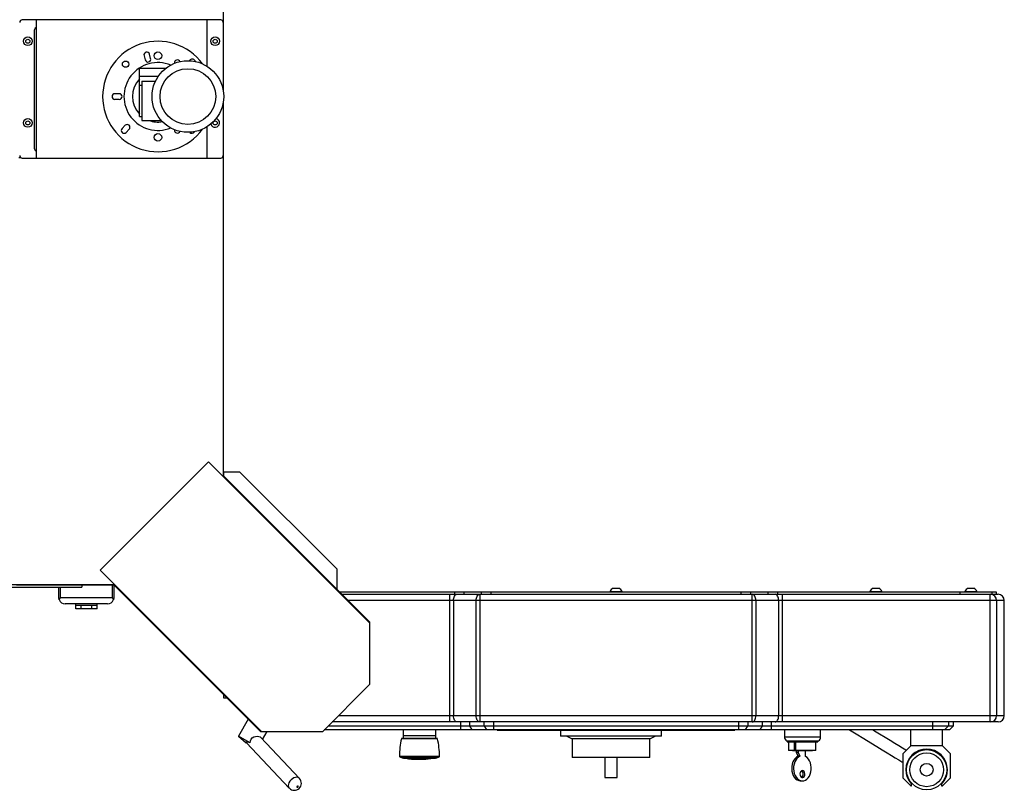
# Model space of a CAD drawing. Header units: inches. Extents: x -15.4 to 39.6, y -30.8 to 39.2.
# Tile 2 of 7: x 8.7 to 39.6, y -30.8 to -6.7. Entities that reach past the tile are written whole.
import ezdxf

# ---------------------------------------------------------------- set-up
doc = ezdxf.new("R2010")
doc.units = ezdxf.units.IN
doc.header["$MEASUREMENT"] = 0

msp = doc.modelspace()

# ---------------------------------------------------------------- linework, layer by layer
at = {"color": 7, "linetype": 'Continuous', "lineweight": 25}
for p, q in [((15.094, 34.5), (15.094, -8.925)), ((15.016, -6.689), (8.795, -6.689)), ((9.228, -6.689), (9.228, -11.02)), ((14.583, -6.689), (14.583, -8.141)), ((9.172, -7.018), (9.172, -10.708)), ((15.094, -7.484), (15.094, -7.484)), ((15.094, -7.484), (15.094, -8.925)), ((12.613, -7.811), (12.648, -7.944)), ((12.819, -7.899), (12.784, -7.765)), ((14.054, -7.945), (14.029, -7.97)), ((12.472, -9.716), (12.472, -8.211)), ((13.289, -8.211), (12.472, -8.211)), ((13.052, -8.467), (12.472, -8.467)), ((12.547, -8.609), (12.547, -9.841)), ((12.547, -8.609), (12.972, -8.609)), ((12.547, -8.749), (12.472, -8.749)), ((11.837, -9.002), (11.699, -9.002)), ((11.699, -9.179), (11.837, -9.179)), ((15.094, -9.257), (15.094, -13.742)), ((15.094, -9.257), (15.094, -20.966)), ((12.472, -9.716), (12.547, -9.716)), ((12.547, -9.841), (13.15, -9.841)), ((12.02, -9.993), (11.922, -10.091)), ((12.047, -10.216), (12.145, -10.119)), ((14.583, -10.04), (14.583, -11.02)), ((14.043, -10.211), (14.047, -10.216)), ((8.765, -11.014), (8.685, -11.014)), ((8.795, -11.02), (15.016, -11.02)), ((15.094, -11.014), (15.047, -11.014)), ((15.094, -12.073), (15.094, -12.073)), ((15.094, -13.742), (15.094, -13.742)), ((14.635, -20.54), (11.241, -23.934)), ((19.688, -25.593), (14.635, -20.54)), ((19.688, -25.559), (15.094, -20.966)), ((15.106, -20.85), (15.106, -20.977)), ((15.106, -20.85), (15.606, -20.85)), ((15.606, -20.85), (18.649, -23.894)), ((11.241, -23.934), (16.294, -28.987)), ((18.649, -23.894), (18.649, -24.52)), ((11.67, -24.398), (2.63, -24.398)), ((5.939, -24.467), (10.663, -24.467)), ((8.612, -24.394), (11.666, -24.394)), ((9.946, -24.791), (9.946, -24.467)), ((9.985, -24.467), (9.985, -24.791)), ((10.663, -24.398), (10.663, -24.467)), ((11.629, -24.791), (11.629, -24.398)), ((16.26, -28.987), (11.666, -24.394)), ((11.668, -24.398), (11.668, -24.791)), ((18.738, -24.61), (39.312, -24.61)), ((22.345, -24.688), (22.345, -24.61)), ((22.632, -24.61), (22.632, -24.688)), ((23.189, -24.688), (23.189, -24.61)), ((23.476, -24.61), (23.476, -24.688)), ((27.212, -24.599), (27.212, -24.604)), ((27.212, -24.599), (27.586, -24.599)), ((27.212, -24.604), (27.218, -24.61)), ((27.212, -24.604), (27.586, -24.604)), ((27.309, -24.501), (27.489, -24.501)), ((27.58, -24.61), (27.586, -24.604)), ((27.586, -24.604), (27.586, -24.599)), ((31.322, -24.688), (31.322, -24.61)), ((31.609, -24.61), (31.609, -24.688)), ((32.166, -24.688), (32.166, -24.61)), ((32.453, -24.61), (32.453, -24.688)), ((35.352, -24.599), (35.352, -24.604)), ((35.352, -24.599), (35.726, -24.599)), ((35.352, -24.604), (35.358, -24.61)), ((35.352, -24.604), (35.726, -24.604)), ((35.449, -24.501), (35.629, -24.501)), ((35.72, -24.61), (35.726, -24.604)), ((35.726, -24.604), (35.726, -24.599)), ((38.176, -24.688), (38.176, -24.61)), ((38.328, -24.599), (38.328, -24.604)), ((38.328, -24.599), (38.702, -24.599)), ((38.328, -24.604), (38.334, -24.61)), ((38.328, -24.604), (38.702, -24.604)), ((38.426, -24.501), (38.605, -24.501)), ((38.696, -24.61), (38.702, -24.604)), ((38.702, -24.604), (38.702, -24.599)), ((39.172, -24.61), (39.172, -24.688)), ((39.312, -24.61), (39.312, -24.688)), ((9.985, -24.791), (11.629, -24.791)), ((18.817, -24.688), (39.365, -24.688)), ((39.562, -24.885), (19.014, -24.885)), ((22.191, -28.688), (22.191, -24.688)), ((22.304, -24.885), (22.304, -28.491)), ((23.018, -28.491), (23.018, -24.885)), ((23.131, -24.688), (23.131, -28.688)), ((31.667, -28.688), (31.667, -24.688)), ((31.78, -24.885), (31.78, -28.491)), ((32.494, -28.491), (32.494, -24.885)), ((32.607, -24.688), (32.607, -28.688)), ((39.121, -28.688), (39.121, -24.688)), ((39.317, -24.885), (39.317, -28.491)), ((39.562, -28.491), (39.562, -24.885)), ((11.471, -24.988), (10.143, -24.988)), ((10.472, -25.146), (10.472, -24.988)), ((10.472, -25.028), (11.142, -25.028)), ((11.142, -25.146), (10.472, -25.146)), ((10.641, -25.146), (10.641, -25.028)), ((10.973, -25.146), (10.973, -25.028)), ((11.142, -25.146), (11.142, -24.988)), ((19.688, -27.508), (19.688, -25.559)), ((18.209, -28.987), (19.688, -27.508)), ((15.106, -27.833), (15.106, -27.937)), ((15.106, -27.937), (15.21, -27.937)), ((15.875, -28.602), (15.568, -29.133)), ((18.704, -28.491), (39.562, -28.491)), ((16.26, -28.987), (18.209, -28.987)), ((16.327, -29.236), (16.471, -28.987)), ((37.841, -28.938), (18.257, -28.938)), ((18.382, -28.813), (37.966, -28.813)), ((39.365, -28.688), (18.507, -28.688)), ((20.729, -28.938), (20.729, -29.113)), ((21.752, -29.113), (21.752, -28.938)), ((22.527, -28.688), (22.527, -28.938)), ((22.813, -28.688), (22.813, -28.813)), ((22.813, -28.813), (22.885, -28.938)), ((23.269, -28.813), (23.269, -28.688)), ((23.269, -28.813), (23.341, -28.938)), ((23.556, -28.688), (23.556, -28.938)), ((23.678, -28.944), (23.678, -28.938)), ((23.678, -28.944), (31.118, -28.944)), ((23.708, -28.938), (23.708, -28.944)), ((24.481, -28.947), (24.481, -28.944)), ((25.37, -28.947), (25.37, -28.944)), ((25.656, -28.944), (25.656, -29.133)), ((26.217, -28.947), (26.217, -28.944)), ((28.825, -29.133), (28.825, -28.944)), ((31.088, -28.944), (31.088, -28.938)), ((31.118, -28.938), (31.118, -28.944)), ((31.241, -28.938), (31.241, -28.688)), ((31.456, -28.938), (31.527, -28.813)), ((31.527, -28.688), (31.527, -28.813)), ((31.911, -28.938), (31.983, -28.813)), ((31.983, -28.813), (31.983, -28.688)), ((32.27, -28.938), (32.27, -28.688)), ((32.673, -28.938), (32.673, -29.156)), ((33.807, -29.156), (33.807, -28.938)), ((36.629, -29.438), (36.629, -28.938)), ((37.318, -28.938), (37.318, -28.688)), ((37.629, -29.438), (37.629, -28.938)), ((37.692, -28.938), (37.817, -28.813)), ((37.817, -28.688), (37.817, -28.813)), ((37.841, -28.938), (37.966, -28.813)), ((37.966, -28.813), (37.966, -28.688)), ((15.568, -29.133), (15.816, -29.34)), ((15.934, -29.345), (15.568, -29.133)), ((17.485, -30.462), (16.274, -29.179)), ((21.807, -29.214), (20.674, -29.214)), ((21.799, -29.208), (20.682, -29.208)), ((20.729, -29.113), (21.752, -29.113)), ((20.732, -29.113), (20.732, -29.208)), ((21.748, -29.208), (21.748, -29.113)), ((28.825, -29.133), (25.656, -29.133)), ((25.856, -29.133), (26.02, -29.217)), ((26.02, -29.217), (26.02, -29.808)), ((28.461, -29.217), (26.02, -29.217)), ((28.461, -29.217), (28.624, -29.133)), ((28.461, -29.808), (28.461, -29.217)), ((32.673, -29.156), (33.807, -29.156)), ((32.742, -29.286), (33.739, -29.286)), ((32.756, -29.286), (32.756, -29.312)), ((33.725, -29.312), (33.725, -29.286)), ((15.82, -29.344), (17.163, -30.766)), ((32.756, -29.312), (33.725, -29.312)), ((32.8, -29.312), (32.8, -29.58)), ((33.66, -29.58), (32.8, -29.58)), ((32.927, -29.58), (32.927, -29.593)), ((33.553, -29.593), (32.927, -29.593)), ((32.988, -29.58), (32.988, -29.312)), ((33.032, -29.58), (33.032, -29.312)), ((33.045, -29.593), (33.045, -29.652)), ((33.101, -29.593), (33.101, -29.652)), ((33.335, -29.776), (33.335, -29.593)), ((33.553, -29.593), (33.553, -29.58)), ((33.66, -29.58), (33.66, -29.312)), ((36.629, -29.438), (36.379, -29.688)), ((37.629, -29.438), (36.629, -29.438)), ((37.879, -29.688), (37.629, -29.438)), ((20.61, -29.763), (21.87, -29.763)), ((20.622, -29.781), (21.859, -29.781)), ((20.662, -29.797), (20.669, -29.797)), ((20.74, -29.818), (20.74, -29.82)), ((20.747, -29.82), (20.74, -29.82)), ((20.788, -29.828), (21.693, -29.828)), ((20.794, -29.829), (20.904, -29.842)), ((20.872, -29.847), (20.872, -29.839)), ((20.873, -29.797), (20.873, -29.8)), ((20.874, -29.797), (21.606, -29.797)), ((20.914, -29.813), (21.567, -29.813)), ((20.914, -29.813), (20.914, -29.818)), ((20.925, -29.813), (20.925, -29.82)), ((21.556, -29.82), (20.925, -29.82)), ((20.93, -29.845), (20.93, -29.853)), ((20.988, -29.859), (20.988, -29.851)), ((20.988, -29.857), (21.335, -29.857)), ((21.009, -29.84), (21.364, -29.84)), ((21.009, -29.84), (21.009, -29.848)), ((21.009, -29.848), (21.063, -29.857)), ((21.009, -29.848), (21.364, -29.848)), ((21.328, -29.859), (21.443, -29.853)), ((21.335, -29.857), (21.328, -29.859)), ((21.328, -29.859), (21.328, -29.857)), ((21.364, -29.84), (21.368, -29.839)), ((21.364, -29.848), (21.364, -29.84)), ((21.368, -29.847), (21.364, -29.848)), ((21.368, -29.839), (21.443, -29.845)), ((21.368, -29.847), (21.368, -29.839)), ((21.443, -29.853), (21.368, -29.847)), ((21.383, -29.856), (21.418, -29.856)), ((21.405, -29.859), (21.405, -29.856)), ((21.417, -29.857), (21.405, -29.859)), ((21.415, -29.855), (21.514, -29.848)), ((21.516, -29.857), (21.417, -29.857)), ((21.443, -29.853), (21.443, -29.845)), ((21.512, -29.849), (21.595, -29.84)), ((21.595, -29.848), (21.512, -29.857)), ((21.512, -29.849), (21.512, -29.857)), ((21.556, -29.82), (21.556, -29.813)), ((21.567, -29.818), (21.567, -29.812)), ((21.594, -29.84), (21.686, -29.828)), ((21.595, -29.84), (21.601, -29.84)), ((21.595, -29.84), (21.595, -29.848)), ((21.595, -29.848), (21.601, -29.848)), ((21.601, -29.848), (21.601, -29.84)), ((21.607, -29.797), (21.607, -29.8)), ((21.74, -29.82), (21.734, -29.82)), ((21.74, -29.82), (21.74, -29.818)), ((21.812, -29.797), (21.819, -29.797)), ((28.461, -29.808), (26.02, -29.808)), ((27.048, -29.808), (27.048, -30.432)), ((27.432, -30.432), (27.432, -29.808)), ((33.101, -29.652), (33.045, -29.652)), ((33.045, -29.652), (33.104, -29.767)), ((33.101, -29.652), (33.16, -29.767)), ((33.16, -29.767), (33.104, -29.767)), ((36.379, -29.688), (36.379, -30.438)), ((37.879, -30.438), (37.879, -29.688)), ((27.048, -30.432), (27.432, -30.432)), ((36.379, -30.438), (36.629, -30.688)), ((37.629, -30.688), (37.879, -30.438)), ((33.182, -30.538), (33.238, -30.538)), ((36.629, -30.688), (36.659, -30.688)), ((36.659, -30.688), (36.659, -30.608)), ((37.599, -30.608), (37.599, -30.688)), ((37.599, -30.688), (37.629, -30.688))]:
    msp.add_line(p, q, dxfattribs=at)
at = {"color": 7, "linetype": 'Continuous', "lineweight": 25, "flags": 128}
for points in [[(9.957, -24.858), (9.946, -24.792), (9.946, -24.791)], [(9.985, -24.791), (9.985, -24.792), (9.957, -24.858)], [(11.657, -24.858), (11.629, -24.792), (11.629, -24.791)], [(11.668, -24.791), (11.668, -24.792), (11.657, -24.858)], [(22.304, -24.885), (22.306, -24.847), (22.313, -24.81), (22.323, -24.776), (22.337, -24.746), (22.354, -24.721), (22.374, -24.703), (22.395, -24.692), (22.417, -24.688)], [(23.018, -24.885), (23.02, -24.847), (23.026, -24.81), (23.037, -24.776), (23.051, -24.746), (23.068, -24.721), (23.087, -24.703), (23.109, -24.692), (23.131, -24.688)], [(31.78, -24.885), (31.778, -24.847), (31.772, -24.81), (31.761, -24.776), (31.747, -24.746), (31.73, -24.721), (31.711, -24.703), (31.69, -24.692), (31.667, -24.688)], [(32.494, -24.885), (32.492, -24.847), (32.486, -24.81), (32.475, -24.776), (32.461, -24.746), (32.444, -24.721), (32.424, -24.703), (32.403, -24.692), (32.381, -24.688)], [(22.417, -28.688), (22.395, -28.684), (22.374, -28.673), (22.354, -28.655), (22.337, -28.631), (22.323, -28.601), (22.313, -28.567), (22.306, -28.53), (22.304, -28.491)], [(23.131, -28.688), (23.109, -28.684), (23.087, -28.673), (23.068, -28.655), (23.051, -28.631), (23.037, -28.601), (23.026, -28.567), (23.02, -28.53), (23.018, -28.491)], [(31.667, -28.688), (31.69, -28.684), (31.711, -28.673), (31.73, -28.655), (31.747, -28.631), (31.761, -28.601), (31.772, -28.567), (31.778, -28.53), (31.78, -28.491)], [(32.381, -28.688), (32.403, -28.684), (32.424, -28.673), (32.444, -28.655), (32.461, -28.631), (32.475, -28.601), (32.486, -28.567), (32.492, -28.53), (32.494, -28.491)], [(34.715, -28.938), (34.813, -28.998), (34.922, -29.065), (35.166, -29.213), (35.38, -29.343), (35.568, -29.458), (35.737, -29.56), (35.89, -29.653), (36.028, -29.737), (36.147, -29.81), (36.256, -29.876), (36.356, -29.937), (36.379, -29.951)], [(36.488, -29.579), (36.473, -29.57), (36.425, -29.54), (36.375, -29.51), (36.26, -29.44), (36.131, -29.361), (35.988, -29.274), (35.829, -29.177), (35.654, -29.071), (35.496, -28.975), (35.436, -28.938)], [(15.934, -29.345), (15.942, -29.286), (15.964, -29.234), (16.001, -29.191), (16.05, -29.16), (16.104, -29.143), (16.159, -29.139), (16.21, -29.145), (16.251, -29.161), (16.273, -29.18)], [(20.716, -29.811), (20.712, -29.81), (20.706, -29.808)], [(20.74, -29.818), (20.743, -29.819), (20.745, -29.819), (20.746, -29.82), (20.747, -29.82), (20.747, -29.82)], [(20.873, -29.8), (20.872, -29.799), (20.872, -29.798), (20.872, -29.797), (20.874, -29.797), (20.874, -29.797)], [(20.93, -29.853), (20.904, -29.851), (20.872, -29.847)], [(20.904, -29.843), (20.904, -29.843), (20.93, -29.845)], [(20.93, -29.845), (20.962, -29.849), (20.962, -29.849)], [(20.988, -29.859), (20.962, -29.857), (20.93, -29.853)], [(20.962, -29.849), (20.969, -29.849), (21.04, -29.853)], [(21.561, -29.813), (21.581, -29.81), (21.6, -29.798)], [(21.606, -29.797), (21.608, -29.797), (21.609, -29.797), (21.609, -29.798), (21.608, -29.799), (21.607, -29.8)], [(21.781, -29.806), (21.778, -29.808), (21.772, -29.809)], [(33.104, -29.767), (33.055, -29.794), (33.011, -29.833), (32.973, -29.884), (32.942, -29.944), (32.92, -30.011), (32.907, -30.082), (32.904, -30.156), (32.91, -30.229), (32.926, -30.3), (32.951, -30.365), (32.984, -30.422), (33.024, -30.469), (33.07, -30.505), (33.12, -30.528), (33.172, -30.538), (33.182, -30.538)], [(33.16, -29.767), (33.111, -29.794), (33.067, -29.833), (33.029, -29.884), (32.998, -29.944), (32.976, -30.011), (32.963, -30.082), (32.959, -30.156), (32.966, -30.229), (32.982, -30.3), (33.007, -30.365), (33.04, -30.422), (33.08, -30.469), (33.126, -30.505), (33.175, -30.528), (33.227, -30.538), (33.279, -30.534), (33.33, -30.516), (33.378, -30.485), (33.42, -30.442), (33.456, -30.388), (33.485, -30.326), (33.504, -30.258), (33.514, -30.185), (33.515, -30.111), (33.506, -30.039), (33.487, -29.969), (33.459, -29.907), (33.424, -29.852), (33.382, -29.808), (33.335, -29.776)], [(33.238, -30.215), (33.21, -30.223), (33.186, -30.244), (33.169, -30.275), (33.161, -30.314), (33.164, -30.353), (33.176, -30.389), (33.197, -30.416), (33.223, -30.43), (33.252, -30.43), (33.278, -30.416), (33.299, -30.389), (33.311, -30.353), (33.314, -30.314), (33.306, -30.275), (33.289, -30.244), (33.265, -30.223), (33.238, -30.215)], [(17.485, -30.462), (17.477, -30.453), (17.443, -30.434), (17.401, -30.425), (17.355, -30.429), (17.306, -30.444), (17.259, -30.47), (17.216, -30.505), (17.18, -30.547), (17.153, -30.593), (17.136, -30.64), (17.131, -30.686), (17.139, -30.727), (17.158, -30.761), (17.163, -30.766)], [(17.406, -30.737), (17.413, -30.739), (17.422, -30.737), (17.43, -30.733), (17.437, -30.726), (17.442, -30.718), (17.443, -30.71), (17.442, -30.703), (17.437, -30.698), (17.43, -30.696), (17.422, -30.697), (17.413, -30.702), (17.406, -30.709), (17.402, -30.717), (17.4, -30.725), (17.402, -30.732), (17.406, -30.737)]]:
    msp.add_lwpolyline(points, dxfattribs=at)
at = {"color": 7, "linetype": 'Continuous', "lineweight": 25}
for centre, radius in [((8.972, -7.359), 0.138), ((8.972, -7.359), 0.0638), ((14.839, -7.359), 0.138), ((14.839, -7.359), 0.0638), ((13.047, -7.811), 0.118), ((12.033, -8.077), 0.0984), ((13.985, -9.091), 1.122), ((13.985, -9.091), 0.872), ((8.972, -9.918), 0.138), ((8.972, -9.918), 0.0638), ((14.839, -9.918), 0.0638), ((13.047, -10.37), 0.118), ((37.129, -30.188), 0.63), ((37.129, -30.188), 0.53), ((37.129, -30.188), 0.2)]:
    msp.add_circle(centre, radius, dxfattribs=at)
for centre, radius, start, end in [((8.795, -6.768), 0.0787, 90, 180), ((15.016, -6.768), 0.0787, 0, 90), ((9.272, -7.018), 0.1, 116.1642, 180), ((13.047, -9.091), 1.732, 36.2093, 323.7907), ((12.698, -7.788), 0.0886, 15, 195), ((12.734, -7.922), 0.0886, 195, 15), ((13.657, -8.034), 0.0886, 25.0845, 189.3235), ((14.124, -8.014), 0.0984, 12.1501, 135), ((13.047, -9.091), 1.064, 67.8747, 292.1253), ((13.047, -9.091), 0.8, 135.9514, 224.0486), ((11.699, -9.091), 0.0886, 90, 270), ((11.837, -9.091), 0.0886, 270, 90), ((13.047, -9.091), 0.8, 249.6359, 279.9784), ((14.839, -9.918), 0.138, 194.1254, 77.72), ((11.985, -10.153), 0.0886, 135, 315), ((12.082, -10.056), 0.0886, 315, 135), ((13.657, -10.148), 0.0886, 170.6765, 334.9155), ((14.11, -10.153), 0.0886, 225, 332.4795), ((9.272, -10.708), 0.1, 180, 243.8358), ((8.795, -10.941), 0.0787, 180, 270), ((15.016, -10.941), 0.0787, 270, 0), ((27.361, -24.65), 0.157, 109.0541, 160.9459), ((27.437, -24.65), 0.157, 19.0541, 70.9459), ((35.501, -24.65), 0.157, 109.0541, 160.9459), ((35.577, -24.65), 0.157, 19.0541, 70.9459), ((38.477, -24.65), 0.157, 109.0541, 160.9459), ((38.553, -24.65), 0.157, 19.0541, 70.9459), ((10.143, -24.791), 0.197, 199.7084, 270), ((11.471, -24.791), 0.197, 270, 340.2916), ((39.121, -24.884), 0.196, 359.7886, 89.7871), ((39.365, -24.885), 0.197, 0, 90), ((39.121, -28.492), 0.196, 270.2129, 0.2114), ((39.365, -28.491), 0.197, 270, 360), ((23.484, -29.818), 2.874, 167.8725, 178.9055), ((20.682, -29.215), 0.00787, 90, 167.8725), ((21.799, -29.215), 0.00787, 12.1275, 90), ((18.997, -29.818), 2.874, 1.0945, 12.1275), ((32.831, -29.156), 0.157, 180, 235.5977), ((33.65, -29.156), 0.157, 304.4023, 360), ((15.84, -29.547), 0.223, 64.9524, 98.7238), ((15.898, -29.271), 0.107, 211.2306, 223.3429), ((37.129, -30.188), 0.65, 316.3091, 223.6909), ((20.63, -29.763), 0.0197, 180, 246.0901), ((20.879, -29.202), 0.633, 246.0901, 249.9463), ((20.652, -29.868), 0.0738, 69.0524, 76.4882), ((20.727, -29.719), 0.0945, 238.8927, 266.0413), ((20.884, -29.219), 0.616, 250.4324, 256.4573), ((20.879, -29.202), 0.633, 257.3831, 261.7351), ((21.02, -29.53), 0.307, 241.3549, 249.6733), ((20.914, -29.772), 0.0406, 216.705, 278.528), ((20.925, -29.784), 0.0356, 251.7042, 269.6985), ((21.555, -29.783), 0.0363, 270.4648, 288.1325), ((21.46, -29.53), 0.307, 290.3267, 298.6451), ((21.602, -29.202), 0.633, 278.2649, 282.6169), ((21.75, -29.865), 0.0484, 101.3959, 109.2624), ((21.596, -29.219), 0.616, 283.5427, 289.5676), ((21.754, -29.719), 0.0945, 273.9587, 301.2043), ((21.824, -29.854), 0.0587, 102.5504, 111.9089), ((21.602, -29.202), 0.633, 290.0537, 293.9099), ((21.851, -29.763), 0.0197, 293.9099, 0), ((33.136, -30.324), 0.125, 305.9872, 54.0128), ((17.322, -30.612), 0.22, 224.2307, 42.4743)]:
    msp.add_arc(centre, radius, start, end, dxfattribs=at)

doc.saveas('drawing.dxf')
